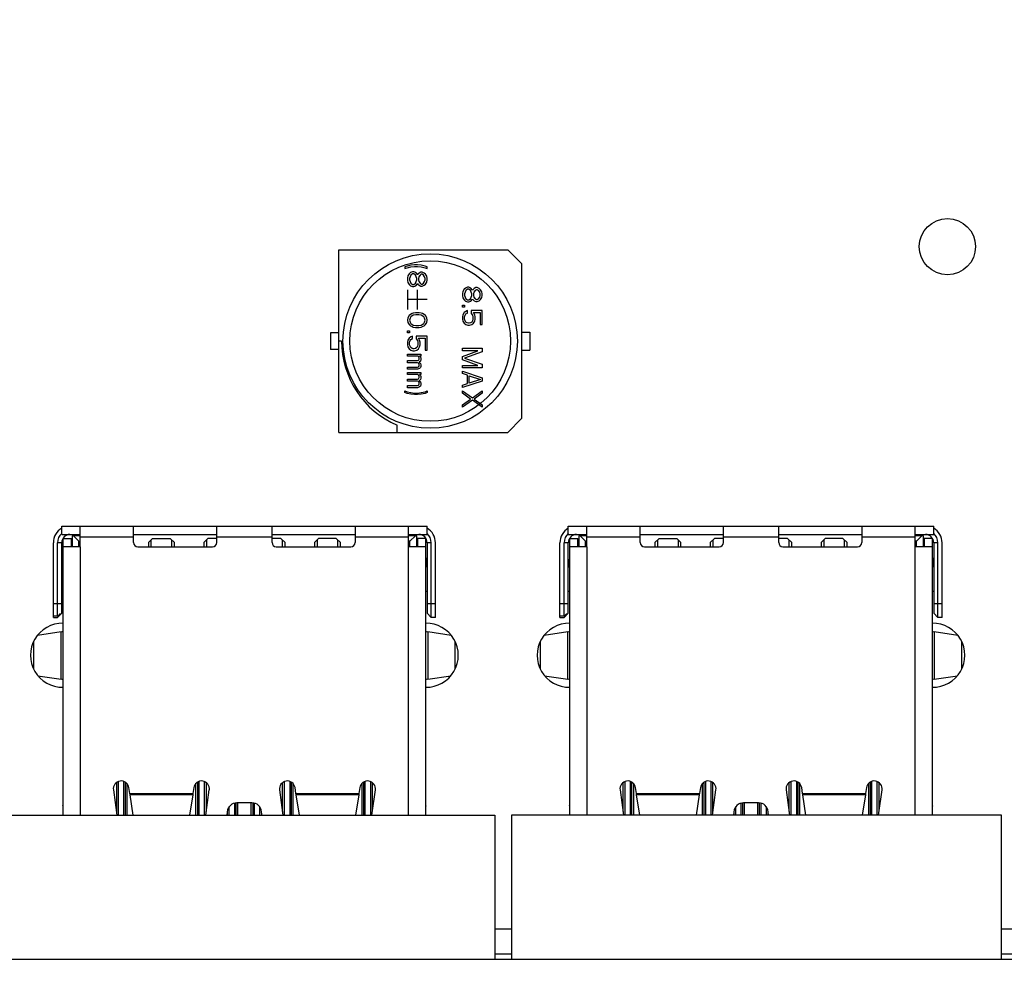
# Model space of a CAD drawing. Header units: millimetres. Extents: x 100 to 448, y 15 to 335.
# Tile 8 of 17: x 241 to 277, y 110 to 144. Entities that reach past the tile are written whole.
import ezdxf

# ---------------------------------------------------------------- set-up
doc = ezdxf.new("R2010")
doc.units = ezdxf.units.MM
doc.header["$LTSCALE"] = 16.335
doc.header["$PDMODE"] = 3
doc.header["$PDSIZE"] = 8
doc.layers.get('0').update_dxf_attribs({"linetype": 'CONTINUOUS'})
doc.layers.get('Defpoints').update_dxf_attribs({"linetype": 'CONTINUOUS'})
for name, color, linetype in [('00_COMPONENTS', 7, 'CONTINUOUS'), ('20_ALL_FEATURES', 7, 'CONTINUOUS'), ('51__DRAFT_DIMS', 7, 'CONTINUOUS')]:
    doc.layers.add(name, color=color, linetype=linetype)
doc.styles.get("Standard").update_dxf_attribs({"font": 'simfang.ttf'})
doc.dimstyles.new('DIMSTYLE_3', dxfattribs={"dimtxt": 3, "dimasz": 3, "dimexe": 2.5, "dimexo": 0.5, "dimgap": 0.75, "dimtad": 1, "dimdec": 1, "dimdsep": 46, "dimtxsty": 'STANDARD', "dimblk": '_FILLED', "dimblk1": '_FILLED', "dimblk2": '_FILLED', "dimcen": 0.09, "dimclrt": 3, "dimazin": 2, "dimtp": 0.5, "dimtm": 0.5, "dimtfac": 1, "dimtdec": 1, "dimtofl": 0, "dimtmove": 0, "dimatfit": 3, "dimldrblk": '_FILLED', "dimfxl": 1, "dimtolj": 1, "dimarcsym": 0})
doc.dimstyles.new('DIMSTYLE_7', dxfattribs={"dimtxt": 3, "dimasz": 3, "dimexe": 2.5, "dimexo": 0.5, "dimgap": 0.75, "dimtad": 1, "dimdec": 1, "dimdsep": 46, "dimtxsty": 'STANDARD', "dimblk": '_FILLED', "dimblk1": '_FILLED', "dimblk2": '_FILLED', "dimcen": 0.09, "dimclrt": 3, "dimazin": 2, "dimtp": 0.3, "dimtm": 0.3, "dimtfac": 1, "dimtdec": 1, "dimtofl": 0, "dimtmove": 0, "dimatfit": 3, "dimldrblk": '_FILLED', "dimfxl": 1, "dimtolj": 1, "dimarcsym": 0})
doc.dimstyles.new('DIMSTYLE_8', dxfattribs={"dimtxt": 3, "dimasz": 3, "dimexe": 2.5, "dimexo": 0.5, "dimgap": 0.75, "dimtad": 1, "dimdsep": 46, "dimtxsty": 'STANDARD', "dimblk": '_FILLED', "dimblk1": '_FILLED', "dimblk2": '_FILLED', "dimcen": 0.09, "dimclrt": 3, "dimazin": 2, "dimtp": 0.5, "dimtm": 0.5, "dimtfac": 1, "dimtofl": 0, "dimtmove": 0, "dimatfit": 3, "dimldrblk": '_FILLED', "dimfxl": 1, "dimtolj": 1, "dimarcsym": 0})

# ---------------------------------------------------------------- blocks, each defined once
blk = doc.blocks.new('_FILLED')
at = {"color": 0, "linetype": 'ByBlock'}
blk.add_solid([(0, 0), (-1, 0.167), (-1, -0.167)], dxfattribs=at)
blk = doc.blocks.new('*D4')
at = {"layer": '51__DRAFT_DIMS', "color": 0, "lineweight": -2}
for p, q in [((279.337, 279.114), (324.734, 279.114)), ((322.234, 276.114), (322.234, 101.04)), ((187.033, 98.04), (324.734, 98.04))]:
    blk.add_line(p, q, dxfattribs=at)
at = {"layer": 'Defpoints', "color": 0}
for p in [(278.837, 279.114), (186.533, 98.04), (322.234, 98.04)]:
    blk.add_point(p, dxfattribs=at)
at = {"layer": '51__DRAFT_DIMS', "color": 0, "linetype": 'ByBlock', "lineweight": -2, "xscale": 3, "yscale": 3, "zscale": 3}
for p, rotation in [((322.234, 279.114), 89.99999999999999), ((322.234, 98.04), 270)]:
    blk.add_blockref('_FILLED', p, dxfattribs=dict(at, rotation=rotation))
at = {"layer": '51__DRAFT_DIMS', "color": 3, "insert": (317.484, 188.566), "char_height": 3, "attachment_point": 2, "rotation": 90, "line_spacing_factor": 0.9}
blk.add_mtext('\\A1;\\A1;{\\fFZLanTingHei-R-GBK|b0|i0|c134|p2;\\H1.333333x;\\C256;181}', dxfattribs=at)
blk = doc.blocks.new('*D16')
at = {"layer": '51__DRAFT_DIMS', "color": 0, "lineweight": -2}
for p, q in [((291.888, 155.647), (291.888, 85.731)), ((187.28, 100.375), (187.28, 85.731)), ((190.28, 88.231), (288.888, 88.231))]:
    blk.add_line(p, q, dxfattribs=at)
at = {"layer": 'Defpoints', "color": 0}
for p in [(291.888, 156.147), (187.28, 100.875), (291.888, 88.231)]:
    blk.add_point(p, dxfattribs=at)
at = {"layer": '51__DRAFT_DIMS', "color": 0, "linetype": 'ByBlock', "lineweight": -2, "xscale": 3, "yscale": 3, "zscale": 3, "rotation": 180}
blk.add_blockref('_FILLED', (187.28, 88.231), dxfattribs=at)
at = {"layer": '51__DRAFT_DIMS', "color": 0, "linetype": 'ByBlock', "lineweight": -2, "xscale": 3, "yscale": 3, "zscale": 3}
blk.add_blockref('_FILLED', (291.888, 88.231), dxfattribs=at)
at = {"layer": '51__DRAFT_DIMS', "color": 3, "insert": (239.552, 92.981), "char_height": 3, "attachment_point": 2, "line_spacing_factor": 0.9}
blk.add_mtext('\\A1;\\A1;{\\fFZLanTingHei-R-GBK|b0|i0|c134|p2;\\C256;104.9}', dxfattribs=at)
blk = doc.blocks.new('*D17')
at = {"layer": '51__DRAFT_DIMS', "color": 0, "lineweight": -2}
for p, q in [((291.888, 155.647), (291.888, 78.326)), ((180.738, 120.571), (180.738, 78.326)), ((183.738, 80.826), (288.888, 80.826))]:
    blk.add_line(p, q, dxfattribs=at)
at = {"layer": 'Defpoints', "color": 0}
for p in [(291.888, 156.147), (180.738, 121.071), (291.888, 80.826)]:
    blk.add_point(p, dxfattribs=at)
at = {"layer": '51__DRAFT_DIMS', "color": 0, "linetype": 'ByBlock', "lineweight": -2, "xscale": 3, "yscale": 3, "zscale": 3, "rotation": 180}
blk.add_blockref('_FILLED', (180.738, 80.826), dxfattribs=at)
at = {"layer": '51__DRAFT_DIMS', "color": 0, "linetype": 'ByBlock', "lineweight": -2, "xscale": 3, "yscale": 3, "zscale": 3}
blk.add_blockref('_FILLED', (291.888, 80.826), dxfattribs=at)
at = {"layer": '51__DRAFT_DIMS', "color": 3, "insert": (236.389, 85.576), "char_height": 3, "attachment_point": 2, "line_spacing_factor": 0.9}
blk.add_mtext('\\A1;{\\fFZLanTingHei-R-GBK|b0|i0|c134|p2;\\C256;111.2}', dxfattribs=at)
blk = doc.blocks.new('*D18')
at = {"layer": '51__DRAFT_DIMS', "color": 0, "lineweight": -2}
for p, q in [((180.738, 120.571), (180.738, 70.734)), ((307.172, 110.071), (307.172, 70.734)), ((183.738, 73.234), (304.172, 73.234))]:
    blk.add_line(p, q, dxfattribs=at)
at = {"layer": 'Defpoints', "color": 0}
for p in [(180.738, 121.071), (307.172, 110.571), (307.172, 73.234)]:
    blk.add_point(p, dxfattribs=at)
at = {"layer": '51__DRAFT_DIMS', "color": 0, "linetype": 'ByBlock', "lineweight": -2, "xscale": 3, "yscale": 3, "zscale": 3, "rotation": 180}
blk.add_blockref('_FILLED', (180.738, 73.234), dxfattribs=at)
at = {"layer": '51__DRAFT_DIMS', "color": 0, "linetype": 'ByBlock', "lineweight": -2, "xscale": 3, "yscale": 3, "zscale": 3}
blk.add_blockref('_FILLED', (307.172, 73.234), dxfattribs=at)
at = {"layer": '51__DRAFT_DIMS', "color": 3, "insert": (243.967, 77.984), "char_height": 3, "attachment_point": 2, "line_spacing_factor": 0.9}
blk.add_mtext('\\A1;\\A1;{\\fFZLanTingHei-R-GBK|b0|i0|c134|p2;\\C256;126.3}', dxfattribs=at)

msp = doc.modelspace()

# ---------------------------------------------------------------- linework, layer by layer
at = {"layer": '00_COMPONENTS', "color": 0}
for p, q in [((252.598, 135.996), (258.698, 135.996)), ((252.598, 129.396), (252.598, 135.996)), ((259.198, 135.496), (258.698, 135.996)), ((255.063, 135.404), (254.987, 135.374)), ((254.987, 135.374), (254.987, 135.315)), ((254.987, 135.315), (255.063, 135.345)), ((255.199, 135.433), (255.063, 135.404)), ((255.063, 135.345), (255.199, 135.374)), ((255.184, 135.167), (255.138, 135.123)), ((255.259, 135.197), (255.184, 135.167)), ((255.335, 135.448), (255.199, 135.433)), ((255.199, 135.374), (255.335, 135.389)), ((255.304, 135.197), (255.259, 135.197)), ((255.38, 135.167), (255.304, 135.197)), ((255.44, 135.448), (255.335, 135.448)), ((255.335, 135.389), (255.44, 135.389)), ((255.425, 135.108), (255.38, 135.167)), ((255.576, 135.433), (255.44, 135.448)), ((255.44, 135.389), (255.576, 135.374)), ((255.501, 135.152), (255.456, 135.108)), ((255.561, 135.182), (255.501, 135.152)), ((255.607, 135.182), (255.561, 135.182)), ((255.712, 135.404), (255.576, 135.433)), ((255.576, 135.374), (255.712, 135.345)), ((255.682, 135.152), (255.607, 135.182)), ((255.727, 135.108), (255.682, 135.152)), ((255.788, 135.374), (255.712, 135.404)), ((255.712, 135.345), (255.788, 135.315)), ((255.788, 135.315), (255.788, 135.374)), ((259.198, 135.496), (259.198, 129.896)), ((255.093, 135.049), (255.078, 134.975)), ((255.078, 134.975), (255.078, 134.886)), ((255.078, 134.886), (255.093, 134.812)), ((255.138, 135.123), (255.093, 135.049)), ((255.093, 134.812), (255.138, 134.738)), ((255.169, 135.019), (255.153, 134.96)), ((255.153, 134.96), (255.153, 134.901)), ((255.153, 134.901), (255.169, 134.842)), ((255.199, 135.078), (255.169, 135.019)), ((255.169, 134.842), (255.199, 134.783)), ((255.259, 135.123), (255.199, 135.078)), ((255.304, 135.123), (255.259, 135.123)), ((255.365, 135.078), (255.304, 135.123)), ((255.395, 135.019), (255.365, 135.078)), ((255.365, 134.783), (255.395, 134.842)), ((255.41, 134.96), (255.395, 135.019)), ((255.395, 134.842), (255.41, 134.901)), ((255.41, 134.901), (255.41, 134.96)), ((255.44, 135.078), (255.425, 135.108)), ((255.456, 135.108), (255.44, 135.078)), ((255.486, 135.019), (255.471, 134.96)), ((255.471, 134.96), (255.471, 134.901)), ((255.471, 134.901), (255.486, 134.842)), ((255.531, 135.078), (255.486, 135.019)), ((255.486, 134.842), (255.531, 134.783)), ((255.576, 135.108), (255.531, 135.078)), ((255.607, 135.108), (255.576, 135.108)), ((255.652, 135.078), (255.607, 135.108)), ((255.697, 135.019), (255.652, 135.078)), ((255.652, 134.783), (255.697, 134.842)), ((255.712, 134.96), (255.697, 135.019)), ((255.697, 134.842), (255.712, 134.901)), ((255.712, 134.901), (255.712, 134.96)), ((255.773, 135.034), (255.727, 135.108)), ((255.727, 134.753), (255.773, 134.827)), ((255.788, 134.96), (255.773, 135.034)), ((255.773, 134.827), (255.788, 134.901)), ((255.788, 134.901), (255.788, 134.96)), ((255.078, 134.546), (255.078, 133.836)), ((255.138, 134.738), (255.184, 134.694)), ((255.184, 134.694), (255.259, 134.664)), ((255.199, 134.783), (255.259, 134.738)), ((255.259, 134.738), (255.304, 134.738)), ((255.259, 134.664), (255.304, 134.664)), ((255.304, 134.738), (255.365, 134.783)), ((255.304, 134.664), (255.38, 134.694)), ((255.38, 134.694), (255.425, 134.753)), ((255.425, 134.753), (255.44, 134.783)), ((255.433, 134.546), (255.433, 133.836)), ((255.44, 134.783), (255.456, 134.753)), ((255.456, 134.753), (255.501, 134.709)), ((255.501, 134.709), (255.561, 134.679)), ((255.531, 134.783), (255.576, 134.753)), ((255.561, 134.679), (255.607, 134.679)), ((255.576, 134.753), (255.607, 134.753)), ((255.607, 134.753), (255.652, 134.783)), ((255.607, 134.679), (255.682, 134.709)), ((255.682, 134.709), (255.727, 134.753)), ((257.082, 134.491), (257.066, 134.417)), ((257.127, 134.565), (257.082, 134.491)), ((257.172, 134.61), (257.127, 134.565)), ((257.157, 134.462), (257.142, 134.403)), ((257.187, 134.521), (257.157, 134.462)), ((257.248, 134.639), (257.172, 134.61)), ((257.248, 134.565), (257.187, 134.521)), ((257.293, 134.639), (257.248, 134.639)), ((257.293, 134.565), (257.248, 134.565)), ((257.369, 134.61), (257.293, 134.639)), ((257.353, 134.521), (257.293, 134.565)), ((257.384, 134.462), (257.353, 134.521)), ((257.414, 134.55), (257.369, 134.61)), ((257.399, 134.403), (257.384, 134.462)), ((257.429, 134.521), (257.414, 134.55)), ((257.444, 134.55), (257.429, 134.521)), ((257.489, 134.595), (257.444, 134.55)), ((257.474, 134.462), (257.459, 134.403)), ((257.52, 134.521), (257.474, 134.462)), ((257.55, 134.624), (257.489, 134.595)), ((257.565, 134.55), (257.52, 134.521)), ((257.595, 134.624), (257.55, 134.624)), ((257.595, 134.55), (257.565, 134.55)), ((257.671, 134.595), (257.595, 134.624)), ((257.641, 134.521), (257.595, 134.55)), ((257.686, 134.462), (257.641, 134.521)), ((257.716, 134.55), (257.671, 134.595)), ((257.701, 134.403), (257.686, 134.462)), ((257.761, 134.477), (257.716, 134.55)), ((257.776, 134.403), (257.761, 134.477)), ((255.788, 134.191), (255.078, 134.191)), ((257.066, 134.417), (257.066, 134.329)), ((257.066, 134.329), (257.082, 134.255)), ((257.082, 134.255), (257.127, 134.181)), ((257.127, 134.181), (257.172, 134.136)), ((257.142, 134.403), (257.142, 134.343)), ((257.142, 134.343), (257.157, 134.284)), ((257.157, 134.284), (257.187, 134.225)), ((257.172, 134.136), (257.248, 134.107)), ((257.187, 134.225), (257.248, 134.181)), ((257.248, 134.181), (257.293, 134.181)), ((257.248, 134.107), (257.293, 134.107)), ((257.293, 134.181), (257.353, 134.225)), ((257.293, 134.107), (257.369, 134.136)), ((257.353, 134.225), (257.384, 134.284)), ((257.369, 134.136), (257.414, 134.195)), ((257.384, 134.284), (257.399, 134.343)), ((257.399, 134.343), (257.399, 134.403)), ((257.414, 134.195), (257.429, 134.225)), ((257.429, 134.225), (257.444, 134.195)), ((257.444, 134.195), (257.489, 134.151)), ((257.459, 134.403), (257.459, 134.343)), ((257.459, 134.343), (257.474, 134.284)), ((257.474, 134.284), (257.52, 134.225)), ((257.489, 134.151), (257.55, 134.122)), ((257.52, 134.225), (257.565, 134.195)), ((257.55, 134.122), (257.595, 134.122)), ((257.565, 134.195), (257.595, 134.195)), ((257.595, 134.195), (257.641, 134.225)), ((257.595, 134.122), (257.671, 134.151)), ((257.641, 134.225), (257.686, 134.284)), ((257.671, 134.151), (257.716, 134.195)), ((257.686, 134.284), (257.701, 134.343)), ((257.701, 134.343), (257.701, 134.403)), ((257.716, 134.195), (257.761, 134.269)), ((257.761, 134.269), (257.776, 134.343)), ((257.776, 134.343), (257.776, 134.403)), ((257.066, 133.988), (257.142, 133.988)), ((257.066, 133.914), (257.066, 133.988)), ((257.142, 133.914), (257.066, 133.914)), ((257.187, 133.767), (257.127, 133.722)), ((257.142, 133.988), (257.142, 133.914)), ((257.248, 133.796), (257.187, 133.767)), ((257.248, 133.707), (257.248, 133.796)), ((257.776, 133.796), (257.384, 133.796)), ((257.384, 133.796), (257.384, 133.693)), ((257.776, 133.293), (257.776, 133.796)), ((255.093, 133.54), (255.078, 133.451)), ((255.078, 133.451), (255.093, 133.363)), ((255.138, 133.614), (255.093, 133.54)), ((255.184, 133.658), (255.138, 133.614)), ((255.169, 133.525), (255.153, 133.451)), ((255.153, 133.451), (255.169, 133.377)), ((255.199, 133.57), (255.169, 133.525)), ((255.169, 133.377), (255.199, 133.333)), ((255.244, 133.688), (255.184, 133.658)), ((255.289, 133.629), (255.199, 133.57)), ((255.289, 133.703), (255.244, 133.688)), ((255.365, 133.718), (255.289, 133.703)), ((255.38, 133.644), (255.289, 133.629)), ((255.501, 133.718), (255.365, 133.718)), ((255.486, 133.644), (255.38, 133.644)), ((255.576, 133.629), (255.486, 133.644)), ((255.576, 133.703), (255.501, 133.718)), ((255.622, 133.688), (255.576, 133.703)), ((255.667, 133.57), (255.576, 133.629)), ((255.682, 133.658), (255.622, 133.688)), ((255.697, 133.525), (255.667, 133.57)), ((255.667, 133.333), (255.697, 133.377)), ((255.727, 133.614), (255.682, 133.658)), ((255.712, 133.451), (255.697, 133.525)), ((255.697, 133.377), (255.712, 133.451)), ((255.773, 133.54), (255.727, 133.614)), ((255.788, 133.451), (255.773, 133.54)), ((255.773, 133.363), (255.788, 133.451)), ((257.082, 133.648), (257.066, 133.574)), ((257.066, 133.574), (257.066, 133.485)), ((257.066, 133.485), (257.082, 133.412)), ((257.127, 133.722), (257.082, 133.648)), ((257.082, 133.412), (257.127, 133.338)), ((257.142, 133.574), (257.157, 133.633)), ((257.142, 133.485), (257.142, 133.574)), ((257.157, 133.426), (257.142, 133.485)), ((257.157, 133.633), (257.187, 133.678)), ((257.187, 133.382), (257.157, 133.426)), ((257.187, 133.678), (257.248, 133.707)), ((257.233, 133.352), (257.187, 133.382)), ((257.399, 133.382), (257.353, 133.352)), ((257.384, 133.693), (257.429, 133.633)), ((257.429, 133.426), (257.399, 133.382)), ((257.429, 133.633), (257.444, 133.574)), ((257.444, 133.485), (257.429, 133.426)), ((257.444, 133.574), (257.444, 133.485)), ((257.459, 133.722), (257.701, 133.722)), ((257.505, 133.648), (257.459, 133.722)), ((257.459, 133.338), (257.505, 133.412)), ((257.52, 133.574), (257.505, 133.648)), ((257.505, 133.412), (257.52, 133.485)), ((257.52, 133.485), (257.52, 133.574)), ((257.701, 133.722), (257.701, 133.293)), ((255.078, 133.067), (255.153, 133.067)), ((255.078, 132.993), (255.078, 133.067)), ((255.093, 133.363), (255.138, 133.289)), ((255.138, 133.289), (255.184, 133.244)), ((255.153, 133.067), (255.153, 132.993)), ((255.184, 133.244), (255.244, 133.215)), ((255.199, 133.333), (255.289, 133.274)), ((255.244, 133.215), (255.289, 133.2)), ((255.289, 133.274), (255.38, 133.259)), ((255.289, 133.2), (255.365, 133.185)), ((255.365, 133.185), (255.501, 133.185)), ((255.38, 133.259), (255.486, 133.259)), ((255.486, 133.259), (255.576, 133.274)), ((255.501, 133.185), (255.576, 133.2)), ((255.576, 133.274), (255.667, 133.333)), ((255.576, 133.2), (255.622, 133.215)), ((255.622, 133.215), (255.682, 133.244)), ((255.682, 133.244), (255.727, 133.289)), ((255.727, 133.289), (255.773, 133.363)), ((257.127, 133.338), (257.187, 133.293)), ((257.187, 133.293), (257.263, 133.264)), ((257.278, 133.338), (257.233, 133.352)), ((257.263, 133.264), (257.323, 133.264)), ((257.308, 133.338), (257.278, 133.338)), ((257.353, 133.352), (257.308, 133.338)), ((257.323, 133.264), (257.399, 133.293)), ((257.399, 133.293), (257.459, 133.338)), ((257.701, 133.293), (257.776, 133.293)), ((259.198, 133.021), (259.498, 133.021)), ((259.498, 133.021), (259.498, 132.371)), ((252.598, 132.996), (252.298, 132.996)), ((252.298, 132.996), (252.298, 132.396)), ((252.698, 132.696), (252.598, 132.696)), ((255.153, 132.993), (255.078, 132.993)), ((255.093, 132.726), (255.078, 132.653)), ((255.138, 132.8), (255.093, 132.726)), ((255.199, 132.845), (255.138, 132.8)), ((255.153, 132.653), (255.169, 132.712)), ((255.169, 132.712), (255.199, 132.756)), ((255.259, 132.874), (255.199, 132.845)), ((255.199, 132.756), (255.259, 132.786)), ((255.259, 132.786), (255.259, 132.874)), ((255.788, 132.874), (255.395, 132.874)), ((255.395, 132.874), (255.395, 132.771)), ((255.395, 132.771), (255.44, 132.712)), ((255.44, 132.712), (255.456, 132.653)), ((255.471, 132.8), (255.712, 132.8)), ((255.516, 132.726), (255.471, 132.8)), ((255.531, 132.653), (255.516, 132.726)), ((255.712, 132.8), (255.712, 132.371)), ((255.788, 132.371), (255.788, 132.874)), ((252.598, 132.396), (252.298, 132.396)), ((255.078, 132.653), (255.078, 132.564)), ((255.078, 132.564), (255.093, 132.49)), ((255.093, 132.49), (255.138, 132.416)), ((255.138, 132.416), (255.199, 132.371)), ((255.153, 132.564), (255.153, 132.653)), ((255.169, 132.505), (255.153, 132.564)), ((255.199, 132.46), (255.169, 132.505)), ((255.244, 132.431), (255.199, 132.46)), ((255.199, 132.371), (255.274, 132.342)), ((255.289, 132.416), (255.244, 132.431)), ((255.274, 132.342), (255.335, 132.342)), ((255.32, 132.416), (255.289, 132.416)), ((255.365, 132.431), (255.32, 132.416)), ((255.335, 132.342), (255.41, 132.371)), ((255.41, 132.46), (255.365, 132.431)), ((255.44, 132.505), (255.41, 132.46)), ((255.41, 132.371), (255.471, 132.416)), ((255.456, 132.564), (255.44, 132.505)), ((255.456, 132.653), (255.456, 132.564)), ((255.471, 132.416), (255.516, 132.49)), ((255.516, 132.49), (255.531, 132.564)), ((255.531, 132.564), (255.531, 132.653)), ((255.712, 132.371), (255.788, 132.371)), ((257.066, 132.435), (257.776, 132.435)), ((257.066, 132.347), (257.066, 132.435)), ((257.625, 132.347), (257.066, 132.347)), ((257.066, 132.139), (257.625, 132.347)), ((257.776, 132.435), (257.776, 132.302)), ((259.198, 132.371), (259.498, 132.371)), ((255.078, 132.224), (255.561, 132.224)), ((255.078, 132.15), (255.078, 132.224)), ((255.456, 132.15), (255.078, 132.15)), ((255.078, 131.987), (255.44, 131.987)), ((255.078, 131.913), (255.078, 131.987)), ((255.44, 131.987), (255.471, 132.002)), ((255.486, 132.12), (255.456, 132.15)), ((255.471, 132.002), (255.486, 132.016)), ((255.501, 132.076), (255.486, 132.12)), ((255.486, 132.016), (255.501, 132.046)), ((255.501, 132.046), (255.501, 132.076)), ((255.546, 131.972), (255.501, 131.928)), ((255.561, 132.15), (255.516, 132.15)), ((255.516, 132.15), (255.546, 132.12)), ((255.546, 132.12), (255.561, 132.076)), ((255.561, 132.016), (255.546, 131.972)), ((255.561, 132.224), (255.561, 132.15)), ((255.561, 132.076), (255.561, 132.016)), ((257.066, 132.021), (257.066, 132.139)), ((257.625, 131.814), (257.066, 132.021)), ((257.776, 132.302), (257.142, 132.08)), ((257.142, 132.08), (257.776, 131.858)), ((255.44, 131.913), (255.078, 131.913)), ((255.078, 131.75), (255.44, 131.75)), ((255.078, 131.676), (255.078, 131.75)), ((255.44, 131.676), (255.078, 131.676)), ((255.471, 131.898), (255.44, 131.913)), ((255.44, 131.75), (255.471, 131.765)), ((255.516, 131.706), (255.44, 131.676)), ((255.486, 131.883), (255.471, 131.898)), ((255.471, 131.765), (255.486, 131.78)), ((255.501, 131.854), (255.486, 131.883)), ((255.486, 131.78), (255.501, 131.809)), ((255.501, 131.928), (255.546, 131.883)), ((255.501, 131.809), (255.501, 131.854)), ((255.546, 131.735), (255.516, 131.706)), ((255.546, 131.883), (255.561, 131.839)), ((255.561, 131.78), (255.546, 131.735)), ((255.561, 131.839), (255.561, 131.78)), ((257.066, 131.814), (257.625, 131.814)), ((257.066, 131.725), (257.066, 131.814)), ((257.776, 131.725), (257.066, 131.725)), ((257.066, 131.607), (257.776, 131.37)), ((257.066, 131.518), (257.066, 131.607)), ((257.776, 131.858), (257.776, 131.725)), ((255.078, 131.558), (255.561, 131.558)), ((255.078, 131.484), (255.078, 131.558)), ((255.456, 131.484), (255.078, 131.484)), ((255.078, 131.321), (255.44, 131.321)), ((255.078, 131.247), (255.078, 131.321)), ((255.44, 131.247), (255.078, 131.247)), ((255.44, 131.321), (255.471, 131.336)), ((255.471, 131.233), (255.44, 131.247)), ((255.486, 131.454), (255.456, 131.484)), ((255.471, 131.336), (255.486, 131.351)), ((255.501, 131.41), (255.486, 131.454)), ((255.486, 131.351), (255.501, 131.38)), ((255.501, 131.38), (255.501, 131.41)), ((255.546, 131.306), (255.501, 131.262)), ((255.501, 131.262), (255.546, 131.218)), ((255.561, 131.484), (255.516, 131.484)), ((255.516, 131.484), (255.546, 131.454)), ((255.546, 131.454), (255.561, 131.41)), ((255.561, 131.351), (255.546, 131.306)), ((255.561, 131.558), (255.561, 131.484)), ((255.561, 131.41), (255.561, 131.351)), ((257.248, 131.459), (257.066, 131.518)), ((257.776, 131.252), (257.066, 131.015)), ((257.248, 131.163), (257.248, 131.459)), ((257.308, 131.444), (257.716, 131.311)), ((257.308, 131.178), (257.308, 131.444)), ((257.716, 131.311), (257.308, 131.178)), ((257.776, 131.37), (257.776, 131.252)), ((254.987, 130.892), (255.063, 130.863)), ((254.987, 130.833), (254.987, 130.892)), ((255.078, 131.085), (255.44, 131.085)), ((255.078, 131.011), (255.078, 131.085)), ((255.44, 131.011), (255.078, 131.011)), ((255.44, 131.085), (255.471, 131.099)), ((255.516, 131.04), (255.44, 131.011)), ((255.486, 131.218), (255.471, 131.233)), ((255.471, 131.099), (255.486, 131.114)), ((255.501, 131.188), (255.486, 131.218)), ((255.486, 131.114), (255.501, 131.144)), ((255.501, 131.144), (255.501, 131.188)), ((255.546, 131.07), (255.516, 131.04)), ((255.546, 131.218), (255.561, 131.173)), ((255.561, 131.114), (255.546, 131.07)), ((255.561, 131.173), (255.561, 131.114)), ((255.712, 130.863), (255.788, 130.892)), ((255.788, 130.892), (255.788, 130.833)), ((257.066, 131.104), (257.248, 131.163)), ((257.066, 131.015), (257.066, 131.104)), ((257.066, 130.897), (257.429, 130.645)), ((257.066, 130.808), (257.066, 130.897)), ((257.429, 130.645), (257.776, 130.897)), ((257.776, 130.897), (257.776, 130.808)), ((255.063, 130.804), (254.987, 130.833)), ((255.063, 130.863), (255.199, 130.833)), ((255.199, 130.774), (255.063, 130.804)), ((255.199, 130.833), (255.335, 130.818)), ((255.335, 130.759), (255.199, 130.774)), ((255.335, 130.818), (255.44, 130.818)), ((255.44, 130.759), (255.335, 130.759)), ((255.44, 130.818), (255.576, 130.833)), ((255.576, 130.774), (255.44, 130.759)), ((255.576, 130.833), (255.712, 130.863)), ((255.712, 130.804), (255.576, 130.774)), ((255.788, 130.833), (255.712, 130.804)), ((257.353, 130.601), (257.066, 130.808)), ((257.066, 130.394), (257.353, 130.601)), ((257.429, 130.557), (257.066, 130.305)), ((257.776, 130.305), (257.429, 130.557)), ((257.776, 130.808), (257.489, 130.601)), ((257.489, 130.601), (257.776, 130.394)), ((257.066, 130.305), (257.066, 130.394)), ((257.776, 130.394), (257.776, 130.305)), ((258.698, 129.396), (259.198, 129.896)), ((254.702, 129.396), (254.702, 129.655)), ((252.598, 129.396), (258.698, 129.396)), ((242.587, 126.012), (255.787, 126.012)), ((242.587, 125.712), (242.587, 126.012)), ((243.257, 125.264), (243.257, 126.012)), ((245.187, 125.414), (245.187, 126.012)), ((248.187, 125.414), (248.187, 126.012)), ((250.187, 125.414), (250.187, 126.012)), ((253.187, 126.012), (253.187, 125.414)), ((255.117, 125.264), (255.117, 126.012)), ((255.787, 125.712), (255.787, 126.012)), ((260.887, 126.012), (274.087, 126.012)), ((260.887, 125.712), (260.887, 126.012)), ((261.557, 125.264), (261.557, 126.012)), ((263.487, 125.414), (263.487, 126.012)), ((266.487, 125.414), (266.487, 126.012)), ((268.487, 125.414), (268.487, 126.012)), ((271.487, 126.012), (271.487, 125.414)), ((273.417, 125.264), (273.417, 126.012)), ((274.087, 125.712), (274.087, 126.012)), ((242.587, 125.712), (243.257, 125.712)), ((242.637, 125.564), (242.937, 125.564)), ((242.637, 115.564), (242.637, 125.564)), ((242.937, 125.264), (242.937, 125.564)), ((243.257, 125.664), (242.962, 125.664)), ((242.962, 125.664), (242.962, 125.264)), ((243.012, 125.664), (243.212, 125.464)), ((245.187, 125.612), (243.257, 125.612)), ((245.187, 125.712), (248.187, 125.712)), ((245.717, 125.414), (245.867, 125.564)), ((245.867, 125.564), (246.507, 125.564)), ((246.507, 125.564), (246.657, 125.414)), ((247.717, 125.414), (247.867, 125.564)), ((248.187, 125.564), (247.867, 125.564)), ((250.187, 125.612), (248.187, 125.612)), ((250.187, 125.712), (253.187, 125.712)), ((250.507, 125.564), (250.187, 125.564)), ((250.657, 125.414), (250.507, 125.564)), ((251.717, 125.414), (251.867, 125.564)), ((252.507, 125.564), (251.867, 125.564)), ((252.657, 125.414), (252.507, 125.564)), ((255.117, 125.612), (253.187, 125.612)), ((255.117, 125.712), (255.787, 125.712)), ((255.412, 125.664), (255.117, 125.664)), ((255.162, 125.464), (255.362, 125.664)), ((255.412, 125.264), (255.412, 125.664)), ((255.737, 125.564), (255.437, 125.564)), ((255.437, 125.564), (255.437, 125.264)), ((255.737, 115.564), (255.737, 125.564)), ((260.887, 125.712), (261.557, 125.712)), ((260.937, 125.564), (261.237, 125.564)), ((260.937, 115.564), (260.937, 125.564)), ((261.237, 125.264), (261.237, 125.564)), ((261.557, 125.664), (261.262, 125.664)), ((261.262, 125.664), (261.262, 125.264)), ((261.312, 125.664), (261.512, 125.464)), ((263.487, 125.612), (261.557, 125.612)), ((263.487, 125.712), (266.487, 125.712)), ((264.017, 125.414), (264.167, 125.564)), ((264.167, 125.564), (264.807, 125.564)), ((264.807, 125.564), (264.957, 125.414)), ((266.017, 125.414), (266.167, 125.564)), ((266.487, 125.564), (266.167, 125.564)), ((268.487, 125.612), (266.487, 125.612)), ((268.487, 125.712), (271.487, 125.712)), ((268.807, 125.564), (268.487, 125.564)), ((268.957, 125.414), (268.807, 125.564)), ((270.017, 125.414), (270.167, 125.564)), ((270.807, 125.564), (270.167, 125.564)), ((270.957, 125.414), (270.807, 125.564)), ((273.417, 125.612), (271.487, 125.612)), ((273.417, 125.712), (274.087, 125.712)), ((273.712, 125.664), (273.417, 125.664)), ((273.462, 125.464), (273.662, 125.664)), ((273.712, 125.264), (273.712, 125.664)), ((274.037, 125.564), (273.737, 125.564)), ((273.737, 125.564), (273.737, 125.264)), ((274.037, 115.564), (274.037, 125.564)), ((242.287, 122.712), (242.287, 125.412)), ((242.587, 125.412), (242.437, 125.412)), ((242.437, 122.753), (242.437, 125.412)), ((242.587, 122.862), (242.587, 125.412)), ((243.257, 125.264), (242.637, 125.264)), ((243.212, 125.464), (243.257, 125.464)), ((243.212, 125.264), (243.212, 125.464)), ((243.257, 125.264), (243.257, 115.564)), ((245.337, 125.264), (248.037, 125.264)), ((245.717, 125.414), (245.717, 125.264)), ((245.812, 125.509), (245.812, 125.264)), ((246.562, 125.264), (246.562, 125.509)), ((246.657, 125.264), (246.657, 125.414)), ((247.717, 125.414), (247.717, 125.264)), ((247.812, 125.509), (247.812, 125.264)), ((250.337, 125.264), (253.037, 125.264)), ((250.562, 125.264), (250.562, 125.509)), ((250.657, 125.264), (250.657, 125.414)), ((251.717, 125.414), (251.717, 125.264)), ((251.812, 125.509), (251.812, 125.264)), ((252.562, 125.264), (252.562, 125.509)), ((252.657, 125.264), (252.657, 125.414)), ((255.162, 125.464), (255.117, 125.464)), ((255.737, 125.264), (255.117, 125.264)), ((255.117, 115.564), (255.117, 125.264)), ((255.162, 125.264), (255.162, 125.464)), ((255.937, 125.412), (255.787, 125.412)), ((255.787, 125.412), (255.787, 122.862)), ((255.937, 122.712), (255.937, 125.412)), ((256.087, 122.712), (256.087, 125.412)), ((260.587, 122.712), (260.587, 125.412)), ((260.887, 125.412), (260.737, 125.412)), ((260.737, 122.753), (260.737, 125.412)), ((260.887, 122.862), (260.887, 125.412)), ((261.557, 125.264), (260.937, 125.264)), ((261.512, 125.464), (261.557, 125.464)), ((261.512, 125.264), (261.512, 125.464)), ((261.557, 125.264), (261.557, 115.564)), ((263.637, 125.264), (266.337, 125.264)), ((264.017, 125.414), (264.017, 125.264)), ((264.112, 125.509), (264.112, 125.264)), ((264.862, 125.264), (264.862, 125.509)), ((264.957, 125.264), (264.957, 125.414)), ((266.017, 125.414), (266.017, 125.264)), ((266.112, 125.509), (266.112, 125.264)), ((268.637, 125.264), (271.337, 125.264)), ((268.862, 125.264), (268.862, 125.509)), ((268.957, 125.264), (268.957, 125.414)), ((270.017, 125.414), (270.017, 125.264)), ((270.112, 125.509), (270.112, 125.264)), ((270.862, 125.264), (270.862, 125.509)), ((270.957, 125.264), (270.957, 125.414)), ((273.462, 125.464), (273.417, 125.464)), ((274.037, 125.264), (273.417, 125.264)), ((273.417, 115.564), (273.417, 125.264)), ((273.462, 125.264), (273.462, 125.464)), ((274.237, 125.412), (274.087, 125.412)), ((274.087, 125.412), (274.087, 122.862)), ((274.237, 122.712), (274.237, 125.412)), ((274.387, 122.712), (274.387, 125.412)), ((242.587, 124.462), (242.637, 124.862)), ((255.737, 124.862), (255.787, 124.462)), ((260.887, 124.462), (260.937, 124.862)), ((274.037, 124.862), (274.087, 124.462)), ((242.587, 123.662), (242.637, 123.662)), ((255.737, 123.662), (255.787, 123.662)), ((260.887, 123.662), (260.937, 123.662)), ((274.037, 123.662), (274.087, 123.662)), ((242.287, 123.212), (242.587, 123.212)), ((255.787, 123.212), (256.087, 123.212)), ((260.587, 123.212), (260.887, 123.212)), ((274.087, 123.212), (274.387, 123.212)), ((242.437, 122.753), (242.287, 122.753)), ((242.287, 122.712), (242.437, 122.712)), ((242.587, 122.862), (242.437, 122.712)), ((242.519, 122.844), (242.57, 122.844)), ((255.937, 122.712), (255.787, 122.862)), ((256.087, 122.712), (255.937, 122.712)), ((260.737, 122.753), (260.587, 122.753)), ((260.587, 122.712), (260.737, 122.712)), ((260.887, 122.862), (260.737, 122.712)), ((260.819, 122.844), (260.87, 122.844)), ((274.237, 122.712), (274.087, 122.862)), ((274.387, 122.712), (274.237, 122.712)), ((242.568, 122.195), (241.713, 122.064)), ((242.568, 120.486), (242.568, 122.195)), ((256.661, 122.064), (255.807, 122.195)), ((255.807, 122.195), (255.807, 120.486)), ((260.868, 122.195), (260.013, 122.064)), ((260.868, 120.486), (260.868, 122.195)), ((274.961, 122.064), (274.107, 122.195)), ((274.107, 122.195), (274.107, 120.486)), ((241.572, 121.838), (241.572, 120.851)), ((256.802, 120.851), (256.802, 121.837)), ((259.872, 121.838), (259.872, 120.851)), ((275.102, 120.851), (275.102, 121.837)), ((241.729, 120.605), (242.568, 120.486)), ((255.807, 120.486), (256.646, 120.605)), ((260.029, 120.605), (260.868, 120.486)), ((274.107, 120.486), (274.946, 120.605)), ((244.562, 116.744), (244.562, 115.699)), ((244.637, 115.564), (244.637, 116.786)), ((244.837, 115.564), (244.837, 116.784)), ((244.887, 115.564), (244.887, 116.76)), ((244.937, 116.72), (244.937, 115.564)), ((247.437, 115.564), (247.437, 116.72)), ((247.487, 116.76), (247.487, 115.564)), ((247.537, 116.784), (247.537, 115.564)), ((247.737, 116.786), (247.737, 115.564)), ((247.812, 115.699), (247.812, 116.744)), ((250.562, 115.699), (250.562, 116.744)), ((250.637, 115.564), (250.637, 116.786)), ((250.837, 115.564), (250.837, 116.784)), ((250.887, 115.564), (250.887, 116.76)), ((250.937, 116.72), (250.937, 115.564)), ((253.437, 115.564), (253.437, 116.72)), ((253.487, 116.76), (253.487, 115.564)), ((253.537, 116.784), (253.537, 115.564)), ((253.737, 116.786), (253.737, 115.564)), ((253.812, 115.699), (253.812, 116.744)), ((262.862, 116.744), (262.862, 115.699)), ((262.937, 115.564), (262.937, 116.786)), ((263.137, 115.564), (263.137, 116.784)), ((263.187, 115.564), (263.187, 116.76)), ((263.237, 116.72), (263.237, 115.564)), ((265.737, 115.564), (265.737, 116.72)), ((265.787, 116.76), (265.787, 115.564)), ((265.837, 116.784), (265.837, 115.564)), ((266.037, 116.786), (266.037, 115.564)), ((266.112, 115.699), (266.112, 116.744)), ((268.862, 115.699), (268.862, 116.744)), ((268.937, 115.564), (268.937, 116.786)), ((269.137, 115.564), (269.137, 116.784)), ((269.187, 115.564), (269.187, 116.76)), ((269.237, 116.72), (269.237, 115.564)), ((271.737, 115.564), (271.737, 116.72)), ((271.787, 116.76), (271.787, 115.564)), ((271.837, 116.784), (271.837, 115.564)), ((272.037, 116.786), (272.037, 115.564)), ((272.112, 115.699), (272.112, 116.744)), ((244.455, 116.481), (244.581, 115.564)), ((245.049, 116.355), (245.017, 116.563)), ((245.049, 116.355), (247.325, 116.355)), ((245.056, 116.303), (245.049, 116.355)), ((247.319, 116.303), (245.056, 116.303)), ((245.172, 115.564), (245.056, 116.303)), ((247.319, 116.303), (247.203, 115.564)), ((247.325, 116.355), (247.319, 116.303)), ((247.358, 116.563), (247.325, 116.355)), ((247.794, 115.564), (247.92, 116.481)), ((250.455, 116.481), (250.581, 115.564)), ((251.049, 116.355), (251.017, 116.563)), ((251.049, 116.355), (253.325, 116.355)), ((251.056, 116.303), (251.049, 116.355)), ((253.319, 116.303), (251.056, 116.303)), ((251.172, 115.564), (251.056, 116.303)), ((253.319, 116.303), (253.203, 115.564)), ((253.325, 116.355), (253.319, 116.303)), ((253.358, 116.563), (253.325, 116.355)), ((253.794, 115.564), (253.92, 116.481)), ((262.755, 116.481), (262.881, 115.564)), ((263.349, 116.355), (263.317, 116.563)), ((263.349, 116.355), (265.625, 116.355)), ((263.356, 116.303), (263.349, 116.355)), ((265.619, 116.303), (263.356, 116.303)), ((263.472, 115.564), (263.356, 116.303)), ((265.619, 116.303), (265.503, 115.564)), ((265.625, 116.355), (265.619, 116.303)), ((265.658, 116.563), (265.625, 116.355)), ((266.094, 115.564), (266.22, 116.481)), ((268.755, 116.481), (268.881, 115.564)), ((269.349, 116.355), (269.317, 116.563)), ((269.349, 116.355), (271.625, 116.355)), ((269.356, 116.303), (269.349, 116.355)), ((271.619, 116.303), (269.356, 116.303)), ((269.472, 115.564), (269.356, 116.303)), ((271.619, 116.303), (271.503, 115.564)), ((271.625, 116.355), (271.619, 116.303)), ((271.658, 116.563), (271.625, 116.355)), ((272.094, 115.564), (272.22, 116.481)), ((248.837, 115.564), (248.837, 116.005)), ((248.887, 115.564), (248.887, 116.014)), ((249.459, 116.014), (248.916, 116.014)), ((248.937, 116.014), (248.937, 115.564)), ((249.437, 115.564), (249.437, 116.014)), ((249.487, 116.014), (249.487, 115.564)), ((249.537, 116.005), (249.537, 115.564)), ((267.137, 115.564), (267.137, 116.005)), ((267.187, 115.564), (267.187, 116.014)), ((267.759, 116.014), (267.216, 116.014)), ((267.237, 116.014), (267.237, 115.564)), ((267.737, 115.564), (267.737, 116.014)), ((267.787, 116.014), (267.787, 115.564)), ((267.837, 116.005), (267.837, 115.564)), ((242.622, 115.902), (242.637, 115.919)), ((242.622, 115.902), (242.637, 115.889)), ((248.567, 115.693), (248.556, 115.564)), ((248.562, 115.637), (248.562, 115.564)), ((248.637, 115.564), (248.637, 115.876)), ((249.737, 115.876), (249.737, 115.564)), ((249.818, 115.564), (249.808, 115.693)), ((249.812, 115.564), (249.812, 115.637)), ((255.737, 115.918), (255.752, 115.902)), ((255.737, 115.889), (255.752, 115.902)), ((260.922, 115.902), (260.937, 115.919)), ((260.922, 115.902), (260.937, 115.889)), ((266.867, 115.693), (266.856, 115.564)), ((266.862, 115.637), (266.862, 115.564)), ((266.937, 115.564), (266.937, 115.876)), ((268.037, 115.876), (268.037, 115.564)), ((268.118, 115.564), (268.108, 115.693)), ((268.112, 115.564), (268.112, 115.637)), ((274.037, 115.918), (274.052, 115.902)), ((274.037, 115.889), (274.052, 115.902)), ((240.537, 115.564), (258.237, 115.564)), ((258.237, 115.564), (258.237, 110.364)), ((276.537, 115.564), (258.837, 115.564)), ((258.837, 115.564), (258.837, 110.364)), ((276.537, 110.364), (276.537, 115.564)), ((258.237, 111.464), (258.837, 111.464)), ((276.537, 111.464), (287.087, 111.464))]:
    msp.add_line(p, q, dxfattribs=at)
for centre, radius in [((274.582, 136.105), 1.016), ((255.898, 132.696), 3.15), ((255.898, 132.696), 2.9)]:
    msp.add_circle(centre, radius, dxfattribs=at)
for centre, radius, start, end in [((256.007, 132.696), 3.309, 180, 246.7809), ((242.887, 125.412), 0.6, 120.0347, 180), ((255.487, 125.412), 0.6, 0, 59.9671), ((261.187, 125.412), 0.6, 120.0347, 180), ((273.787, 125.412), 0.6, 0, 59.9671), ((242.887, 125.412), 0.45, 131.8667, 180), ((242.887, 125.412), 0.3, 90, 180), ((255.487, 125.412), 0.3, 0, 90), ((255.487, 125.412), 0.45, 0, 48.1333), ((261.187, 125.412), 0.45, 131.8667, 180), ((261.187, 125.412), 0.3, 90, 180), ((273.787, 125.412), 0.3, 0, 90), ((273.787, 125.412), 0.45, 0, 48.1333), ((245.337, 125.414), 0.15, 180, 270), ((248.037, 125.414), 0.15, 270, 0), ((250.337, 125.414), 0.15, 180, 270), ((253.037, 125.414), 0.15, 270, 0), ((263.637, 125.414), 0.15, 180, 270), ((266.337, 125.414), 0.15, 270, 0), ((268.637, 125.414), 0.15, 180, 270), ((271.337, 125.414), 0.15, 270, 0), ((238.188, 126.656), 5.77, 317.4303, 318.6448), ((256.488, 126.656), 5.77, 317.4303, 318.6448), ((242.617, 121.344), 1.156, 89.0034, 270.9966), ((255.757, 121.344), 1.156, 269.0167, 90.9833), ((260.917, 121.344), 1.156, 89.0034, 270.9966), ((274.057, 121.344), 1.156, 269.0167, 90.9833), ((244.736, 116.519), 0.284, 8.891, 187.8414), ((247.639, 116.519), 0.284, 352.1586, 171.109), ((250.736, 116.519), 0.284, 8.891, 187.8414), ((253.639, 116.519), 0.284, 352.1586, 171.109), ((263.036, 116.519), 0.284, 8.891, 187.8414), ((265.939, 116.519), 0.284, 352.1586, 171.109), ((269.036, 116.519), 0.284, 8.891, 187.8414), ((271.939, 116.519), 0.284, 352.1586, 171.109), ((248.916, 115.664), 0.35, 90, 175.2635), ((249.459, 115.664), 0.35, 4.7365, 90), ((267.216, 115.664), 0.35, 90, 175.2635), ((267.759, 115.664), 0.35, 4.7365, 90)]:
    msp.add_arc(centre, radius, start, end, dxfattribs=at)
for centre, ratio, start_param, end_param in [((242.337, 122.219), 0.12697, -0.69402, 0), ((256.037, 122.219), 0.12697, -3.141593, -2.447572), ((260.637, 122.219), 0.12697, -0.69402, 0), ((274.337, 122.219), 0.12697, -3.141593, -2.447572), ((242.337, 120.463), 0.118604, 0, 0.69402), ((256.037, 120.463), 0.118604, 2.447572, 3.141593), ((260.637, 120.463), 0.118604, 0, 0.69402), ((274.337, 120.463), 0.118604, 2.447572, 3.141593)]:
    msp.add_ellipse(centre, major_axis=(0.3, 0), ratio=ratio, start_param=start_param, end_param=end_param, dxfattribs=at)
at = {"layer": '20_ALL_FEATURES', "color": 0}
for p, q in [((187.427, 110.364), (302.142, 110.364)), ((258.237, 110.564), (258.837, 110.564)), ((276.537, 110.564), (277.787, 110.564))]:
    msp.add_line(p, q, dxfattribs=at)

# ---------------------------------------------------------------- dimensions: what is measured, and where the dimension line sits
at = {"layer": '51__DRAFT_DIMS', "color": 0}
dim = msp.add_linear_dim(base=(322.234, 98.04), p1=(278.837, 279.114), p2=(186.533, 98.04), angle=270, text='\\A1;{\\fFZLanTingHei-R-GBK|b0|i0|c134|p2;\\H1.333333x;\\C256;181}', dimstyle='DIMSTYLE_3', override={"dimtxsty": 'STANDARD'}, dxfattribs=at)
dim.commit()
dim.dimension.update_dxf_attribs({"geometry": '*D4', "text_midpoint": (322.234, 188.566), "dimtype": 160})
at = {"layer": '51__DRAFT_DIMS'}
for base, p1, p2, text, dimstyle, picture, middle in [((291.888, 80.826), (180.738, 121.071), (291.888, 156.147), '{\\fFZLanTingHei-R-GBK|b0|i0|c134|p2;\\C256;111.2}', 'DIMSTYLE_7', '*D17', (236.389, 80.826)), ((291.888, 88.231), (187.28, 100.875), (291.888, 156.147), '\\A1;{\\fFZLanTingHei-R-GBK|b0|i0|c134|p2;\\C256;104.9}', 'DIMSTYLE_7', '*D16', (239.552, 88.231)), ((307.172, 73.234), (180.738, 121.071), (307.172, 110.571), '\\A1;{\\fFZLanTingHei-R-GBK|b0|i0|c134|p2;\\C256;126.3}', 'DIMSTYLE_8', '*D18', (243.967, 73.234))]:
    dim = msp.add_linear_dim(base=base, p1=p1, p2=p2, text=text, dimstyle=dimstyle, override={"dimtxsty": 'STANDARD'}, dxfattribs=at)
    dim.commit()
    dim.dimension.update_dxf_attribs({"geometry": picture, "text_midpoint": middle, "dimtype": 160})

doc.saveas('drawing.dxf')
